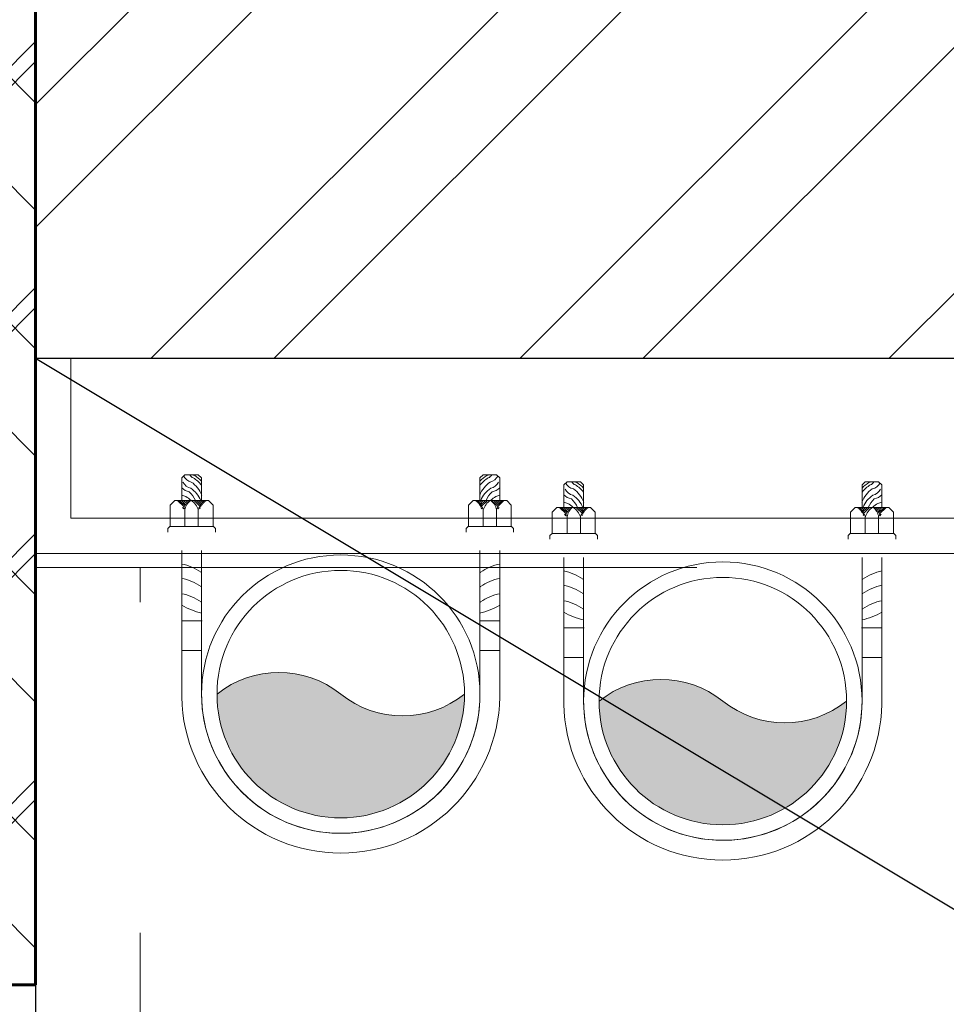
# Model space of a CAD drawing. Header units: inches. Extents: x 113025 to 158499, y 12149 to 30915.
# Tile 139 of 167: x 125439 to 125452, y 29475 to 29489. Entities that reach past the tile are written whole.
import ezdxf

# ---------------------------------------------------------------- set-up
doc = ezdxf.new("R2010")
doc.units = ezdxf.units.IN
doc.header["$MEASUREMENT"] = 0
doc.linetypes.add('HIDDEN', pattern=[0.375, 0.25, -0.125])
for name, color, linetype, lineweight in [('0-PIPE SUPPORT', 7, 'Continuous', 0), ('PD_COLUMN', 2, 'Continuous', 60), ('PD_HATCH', 45, 'Continuous', 9), ('PP-Soil Pipe', 1, 'Continuous', 25), ('PP-SPRINKLER PIPE', 1, 'Continuous', 0), ('PP-Waste Pipe', 3, 'Continuous', 25), ('SH - ANGLE SUPPORT', 7, 'Continuous', 30), ('SWP', 1, 'Continuous', 15)]:
    doc.layers.add(name, color=color, linetype=linetype, lineweight=lineweight)
doc.layers.add('PD_025_TEXT', color=61, linetype='Continuous')
doc.layers.add('WWP', color=92, linetype='Continuous')
doc.layers.add('PD_BASE', color=8, linetype='Continuous', transparency=0.5)
doc.styles.add('style1', font='arial.ttf', dxfattribs={"height": 500})

# ---------------------------------------------------------------- blocks, each defined once
blk = doc.blocks.new('columns2')
at = {"layer": 'PD_HATCH'}
h = blk.add_hatch(dxfattribs=at)
h.set_pattern_fill('ANSI37', color=256, scale=20)
h.set_pattern_definition([(45, (0, 0), (-1.767766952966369, 1.767766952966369), []), (135, (0, 0), (-1.767766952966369, -1.767766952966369), [])])
h.paths.add_polyline_path([(386.9999999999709, -250.0000000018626), (386.9999999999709, -268.0000000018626), (368.9999999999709, -268.0000000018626), (368.9999999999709, -250.0000000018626)])
h.paths.add_polyline_path([(18, 0), (18, -15), (0, -15), (0, 0)])
h.paths.add_polyline_path([(17.9999999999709, -828.0000000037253), (17.9999999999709, -813.0000000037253), (-2.91038304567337e-11, -813.0000000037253), (-2.91038304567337e-11, -828.0000000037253)])
h.paths.add_polyline_path([(200.9999999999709, -870.0000000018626), (185.9999999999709, -870.0000000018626), (185.9999999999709, -888.0000000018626), (200.9999999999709, -888.0000000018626)])
h.paths.add_polyline_path([(569.9999999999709, -870.0000000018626), (554.9999999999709, -870.0000000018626), (554.9999999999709, -888.0000000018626), (569.9999999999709, -888.0000000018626)])
h.paths.add_polyline_path([(754.4999999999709, -870.0000000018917), (739.4999999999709, -870.0000000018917), (739.4999999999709, -888.0000000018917), (754.4999999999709, -888.0000000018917)])
h.paths.add_polyline_path([(934.4999999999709, -870.0000000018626), (919.4999999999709, -870.0000000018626), (919.4999999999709, -888.0000000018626), (934.4999999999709, -888.0000000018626)])
h.paths.add_polyline_path([(385.4999999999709, -870.0000000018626), (370.4999999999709, -870.0000000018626), (370.4999999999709, -888.0000000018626), (385.4999999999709, -888.0000000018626)])
h.paths.add_polyline_path([(200.9999999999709, 41.99999999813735), (185.9999999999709, 41.99999999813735), (185.9999999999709, 59.99999999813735), (200.9999999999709, 59.99999999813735)])
h.paths.add_polyline_path([(386.9999999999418, -578.0000000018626), (386.9999999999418, -560.0000000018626), (368.9999999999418, -560.0000000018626), (368.9999999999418, -578.0000000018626)])
h.paths.add_polyline_path([(1115.999999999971, -731.5000000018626), (1115.999999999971, -716.5000000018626), (1097.999999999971, -716.5000000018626), (1097.999999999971, -731.5000000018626)])
h.paths.add_polyline_path([(1116, -111.5000000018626), (1116, -96.50000000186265), (1098, -96.50000000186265), (1098, -111.5000000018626)])
h.paths.add_polyline_path([(1116, -561.5000000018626), (1116, -576.5000000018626), (1098, -576.5000000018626), (1098, -561.5000000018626)])
h.paths.add_polyline_path([(1116, -251.5000000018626), (1116, -266.5000000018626), (1098, -266.5000000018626), (1098, -251.5000000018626)])
h.paths.add_polyline_path([(-2.91038304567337e-11, -731.5000000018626), (-2.91038304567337e-11, -716.5000000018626), (17.9999999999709, -716.5000000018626), (17.9999999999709, -731.5000000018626)])
h.paths.add_polyline_path([(0, -111.5000000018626), (0, -96.50000000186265), (18, -96.50000000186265), (18, -111.5000000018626)])
h.paths.add_polyline_path([(0, -406.5000000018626), (0, -421.5000000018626), (18, -421.5000000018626), (18, -406.5000000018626)])
h.paths.add_polyline_path([(0, -561.5000000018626), (0, -576.5000000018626), (18, -576.5000000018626), (18, -561.5000000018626)])
h.paths.add_polyline_path([(0, -251.5000000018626), (0, -266.5000000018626), (18, -266.5000000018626), (18, -251.5000000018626)])
h.paths.add_polyline_path([(993, -111.5000000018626), (993, -99.50000000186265), (984, -99.50000000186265), (984, -111.5000000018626)])
h.paths.add_polyline_path([(993, -189.5000000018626), (993, -201.5000000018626), (984, -201.5000000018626), (984, -189.5000000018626)])
h.paths.add_polyline_path([(903, -111.5000000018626), (903, -99.50000000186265), (912, -99.50000000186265), (912, -111.5000000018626)])
h.paths.add_polyline_path([(903, -189.5000000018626), (903, -201.5000000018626), (912, -201.5000000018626), (912, -189.5000000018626)])
h.paths.add_polyline_path([(74.9999999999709, -870.0000000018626), (59.9999999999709, -870.0000000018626), (59.9999999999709, -888.0000000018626), (74.9999999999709, -888.0000000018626)])
h.paths.add_polyline_path([(1115.999999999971, -870.0000000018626), (1100.999999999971, -870.0000000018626), (1100.999999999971, -888.0000000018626), (1115.999999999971, -888.0000000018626)])
h.paths.add_polyline_path([(75, 41.99999999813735), (60, 41.99999999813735), (60, 59.99999999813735), (75, 59.99999999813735)])
h.paths.add_polyline_path([(569.9999999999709, 41.99999999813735), (554.9999999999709, 41.99999999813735), (554.9999999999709, 59.99999999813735), (569.9999999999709, 59.99999999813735)])
h.paths.add_polyline_path([(754.5, 41.99999999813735), (739.5, 41.99999999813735), (739.5, 59.99999999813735), (754.5, 59.99999999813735)])
h.paths.add_polyline_path([(934.5, 41.99999999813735), (919.5, 41.99999999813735), (919.5, 59.99999999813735), (934.5, 59.99999999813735)])
h.paths.add_polyline_path([(385.4999999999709, 41.99999999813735), (370.4999999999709, 41.99999999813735), (370.4999999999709, 59.99999999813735), (385.4999999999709, 59.99999999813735)])
h.paths.add_polyline_path([(1116, 41.99999999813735), (1101, 41.99999999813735), (1101, 59.99999999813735), (1116, 59.99999999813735)])
h.paths.add_polyline_path([(737.9999999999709, -250.0000000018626), (737.9999999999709, -268.0000000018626), (755.9999999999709, -268.0000000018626), (755.9999999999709, -250.0000000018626)])
h.paths.add_polyline_path([(755.9999999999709, -578.0007012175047), (755.9999999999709, -560.0007012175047), (737.9999999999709, -560.0007012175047), (737.9999999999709, -578.0007012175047)])
at = {"layer": 'PD_COLUMN'}
blk.add_lwpolyline([(754.5, 41.99999999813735), (739.5, 41.99999999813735), (739.5, 59.99999999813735), (754.5, 59.99999999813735)], close=True, dxfattribs=at)
at = {"layer": 'PD_HATCH', "linetype": 'HIDDEN', "ltscale": 38}
for p, q in [((754.5, 47.99999999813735), (919.5, 47.99999999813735)), ((755.9999999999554, -95.00000000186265), (755.9999999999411, 47.99999999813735))]:
    blk.add_line(p, q, dxfattribs=at)
blk = doc.blocks.new('FIRST FLOOR AR PLAN')
at = {"layer": 'PD_BASE'}
h = blk.add_hatch(dxfattribs=at)
h.set_pattern_fill('ANSI32', color=256, scale=10)
h.set_pattern_definition([(45, (123173.8410410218, 20768.24897553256), (-2.651650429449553, 2.651650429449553), []), (45, (123175.6088079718, 20768.24897553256), (-2.651650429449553, 2.651650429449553), [])])
h.paths.add_polyline_path([(123176.9915017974, 20810.99848516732), (123167.9915017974, 20810.99848516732), (123167.9915017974, 20729.49848516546), (123176.9915017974, 20729.49848516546)])
h.paths.add_polyline_path([(123538.4915017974, 20663.49848516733), (123368.9915017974, 20663.49848516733), (123368.9915017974, 20654.49848516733), (123538.4915017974, 20654.49848516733)])
h.paths.add_polyline_path([(123722.9915017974, 20663.49848516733), (123553.4915017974, 20663.49848516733), (123553.4915017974, 20654.49848516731), (123722.9915017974, 20654.49848516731)])
h.paths.add_polyline_path([(123176.9915017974, 21527.49848516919), (123167.9915017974, 21527.49848516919), (123167.9915017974, 21445.99848516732), (123176.9915017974, 21445.99848516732)])
h.paths.add_polyline_path([(123176.9915017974, 21430.99848516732), (123167.9915017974, 21430.99848516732), (123167.9915017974, 21290.99848516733), (123176.9915017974, 21290.99848516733)])
h.paths.add_polyline_path([(123176.9915017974, 21275.99848516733), (123167.9915017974, 21275.99848516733), (123167.9915017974, 21135.99848516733), (123176.9915017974, 21135.99848516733)])
h.paths.add_polyline_path([(123176.9915017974, 21120.99848516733), (123167.9915017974, 21120.99848516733), (123167.9915017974, 20980.99848516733), (123176.9915017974, 20980.99848516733)])
h.paths.add_polyline_path([(123176.9915017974, 20965.99848516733), (123167.9915017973, 20965.99848516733), (123167.9915017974, 20825.99848516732), (123176.9915017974, 20825.99848516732)])
h.paths.add_polyline_path([(124268.9915017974, 21602.49848516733), (124102.4915017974, 21602.49848516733), (124102.4915017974, 21593.49848516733), (124268.9915017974, 21593.49848516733)])
h.paths.add_polyline_path([(124087.4915017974, 21602.49848516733), (123922.4915017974, 21602.49848516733), (123922.4915017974, 21593.49848516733), (124087.4915017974, 21593.49848516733)])
h.paths.add_polyline_path([(123907.4915017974, 21602.49848516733), (123737.9915017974, 21602.49848516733), (123737.9915017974, 21593.49848516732), (123907.4915017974, 21593.49848516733)])
h.paths.add_polyline_path([(123722.9915017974, 21602.49848516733), (123553.4915017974, 21602.49848516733), (123553.4915017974, 21593.49848516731), (123722.9915017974, 21593.49848516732)])
h.paths.add_polyline_path([(123353.9915017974, 21602.49848516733), (123242.9915017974, 21602.49848516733), (123242.9915017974, 21593.4984851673), (123353.9915017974, 21593.49848516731)])
h.paths.add_polyline_path([(123227.9915017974, 21602.49848516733), (123167.9915017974, 21602.49848516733), (123167.9915017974, 21542.49848516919), (123176.9915017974, 21542.49848516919), (123176.9915017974, 21593.4984851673), (123227.9915017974, 21593.4984851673)])
h.paths.add_polyline_path([(123176.9915017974, 20714.49848516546), (123167.9915017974, 20714.49848516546), (123167.9915017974, 20654.49848516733), (123227.9915017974, 20654.49848516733), (123227.9915017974, 20663.49848516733), (123176.9915017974, 20663.49848516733)])
h.paths.add_polyline_path([(123353.9915017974, 20663.49848516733), (123242.9915017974, 20663.49848516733), (123242.9915017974, 20654.49848516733), (123353.9915017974, 20654.49848516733)])
h.paths.add_polyline_path([(123762.7415017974, 20663.49848516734), (123737.9915017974, 20663.49848516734), (123737.9915017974, 20654.49848516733), (123762.7415017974, 20654.49848516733)])
h.paths.add_polyline_path([(123907.4915017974, 20663.49848516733), (123882.7415017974, 20663.49848516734), (123882.7415017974, 20654.49848516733), (123907.4915017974, 20654.49848516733)])
h.paths.add_polyline_path([(123944.9915017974, 20663.49848516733), (123922.4915017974, 20663.49848516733), (123922.4915017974, 20654.49848516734), (123944.9915017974, 20654.49848516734)])
h.paths.add_polyline_path([(124087.4915017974, 20663.49848516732), (124064.9915017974, 20663.49848516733), (124064.9915017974, 20654.49848516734), (124087.4915017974, 20654.49848516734)])
h.paths.add_polyline_path([(124124.9915017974, 20663.49848516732), (124102.4915017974, 20663.49848516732), (124102.4915017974, 20654.49848516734), (124124.9915017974, 20654.49848516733)])
h.paths.add_polyline_path([(124268.9915017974, 20663.49848516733), (124244.9915017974, 20663.49848516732), (124244.9915017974, 20654.49848516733), (124268.9915017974, 20654.49848516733)])
h.paths.add_polyline_path([(124283.9915017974, 20672.49848516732), (124274.9915017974, 20672.49848516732)])
h.paths.add_polyline_path([(124283.9915017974, 20810.99848516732), (124274.9915017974, 20810.99848516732), (124274.9915017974, 20672.49848516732), (124283.9915017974, 20672.49848516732)])
h.paths.add_polyline_path([(124283.9915017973, 20965.99848516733), (124274.9915017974, 20965.99848516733), (124274.9915017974, 20825.99848516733), (124283.9915017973, 20825.99848516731)])
h.paths.add_polyline_path([(124283.9915017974, 21275.99848516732), (124274.9915017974, 21275.99848516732), (124274.9915017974, 20980.99848516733), (124283.9915017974, 20980.99848516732)])
h.paths.add_polyline_path([(124283.9915017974, 21584.49848516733), (124274.9915017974, 21584.49848516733), (124274.9915017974, 21445.99848516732), (124283.9915017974, 21445.99848516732)])
h.paths.add_polyline_path([(124265.9915017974, 21442.99848516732), (124160.9915017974, 21442.99848516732), (124160.9915017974, 21433.99848516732), (124265.9915017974, 21433.99848516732)])
h.paths.add_polyline_path([(124160.9915017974, 21430.99848516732), (124151.9915017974, 21430.99848516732), (124151.9915017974, 21352.99848516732), (124160.9915017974, 21352.99848516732)])
h.paths.add_polyline_path([(124151.9915017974, 21442.99848516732), (124079.9915017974, 21442.99848516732), (124079.9915017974, 21433.99848516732), (124151.9915017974, 21433.99848516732)])
h.paths.add_polyline_path([(124079.9915017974, 21430.99848516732), (124070.9915017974, 21430.99848516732), (124070.9915017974, 21352.99848516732), (124079.9915017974, 21352.99848516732)])
h.paths.add_polyline_path([(124070.9915017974, 21442.99848516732), (123989.9915017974, 21442.99848516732), (123989.9915017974, 21340.99848516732), (124016.9915017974, 21340.99848516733), (124016.9915017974, 21349.99848516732), (123998.9915017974, 21349.99848516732), (123998.9915017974, 21433.99848516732), (124070.9915017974, 21433.99848516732)])
h.paths.add_polyline_path([(124070.9915017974, 21349.99848516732), (124052.9915017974, 21349.99848516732), (124052.9915017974, 21340.99848516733), (124070.9915017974, 21340.99848516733)], flags=17)
h.paths.add_polyline_path([(124097.9915017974, 21349.99848516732), (124079.9915017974, 21349.99848516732), (124079.9915017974, 21340.99848516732), (124097.9915017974, 21340.99848516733)])
h.paths.add_polyline_path([(124151.9915017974, 21349.99848516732), (124133.9915017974, 21349.99848516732), (124133.9915017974, 21340.99848516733), (124151.9915017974, 21340.99848516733)])
h.paths.add_polyline_path([(124160.9915017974, 21340.99848516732), (124151.9915017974, 21340.99848516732), (124151.9915017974, 21277.99848516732), (124160.9915017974, 21277.99848516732)])
h.paths.add_polyline_path([(124283.9915017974, 21291.99848516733), (124274.9915017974, 21291.99848516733), (124274.9915017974, 21290.99848516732), (124283.9915017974, 21290.99848516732)])
h.paths.add_polyline_path([(124283.9915017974, 21430.99848516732), (124274.9915017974, 21430.99848516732), (124274.9915017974, 21411.99848516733), (124283.9915017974, 21411.99848516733)])
h.paths.add_polyline_path([(123405.7415017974, 21593.49848516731), (123405.7415017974, 21602.49848516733), (123368.9915017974, 21602.49848516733), (123368.9915017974, 21593.49848516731)])
h.paths.add_polyline_path([(123501.7415017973, 21602.49848516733), (123501.7415017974, 21593.49848516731), (123538.4915017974, 21593.49848516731), (123538.4915017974, 21602.49848516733)])
h = blk.add_hatch(dxfattribs=at)
h.set_pattern_fill('ANSI37', color=256, scale=20)
h.set_pattern_definition([(45, (268611.2745016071, 47371.98950911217), (-1.767766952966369, 1.767766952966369), []), (135, (268611.2745016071, 47371.98950911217), (-1.767766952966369, -1.767766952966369), [])])
h.paths.add_polyline_path([(123922.4915017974, 21602.49848516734), (123907.4915017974, 21602.49848516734), (123907.4915017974, 21584.49848516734), (123922.4915017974, 21584.49848516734)])
h = blk.add_hatch(dxfattribs=at)
h.set_pattern_fill('ANSI32', color=256, scale=10)
h.set_pattern_definition([(45, (150297.4604135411, 39481.88530316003), (-2.651650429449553, 2.651650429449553), []), (45, (150299.2281804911, 39481.88530316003), (-2.651650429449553, 2.651650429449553), [])])
h.paths.add_polyline_path([(123758.9915017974, 21593.49848516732), (123752.9915017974, 21593.49848516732), (123752.9915017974, 21557.49848516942), (123758.9915017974, 21557.49848516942)])
h.paths.add_polyline_path([(123758.9915017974, 21557.49848516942), (123752.9915017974, 21557.49848516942), (123752.9915017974, 21521.49848516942), (123758.9915017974, 21521.49848516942)])
h.paths.add_polyline_path([(123752.9915017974, 21521.49848516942), (123752.9915017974, 21485.49848516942), (123758.9915017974, 21485.49848516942), (123758.9915017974, 21521.49848516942)])
h.paths.add_polyline_path([(123758.9915017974, 21485.49848516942), (123752.9915017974, 21485.49848516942), (123752.9915017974, 21449.49848516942), (123758.9915017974, 21449.49848516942)])
h.paths.add_polyline_path([(123758.9915017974, 21449.49848516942), (123752.9915017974, 21449.49848516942), (123752.9915017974, 21413.49848516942), (123758.9915017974, 21413.49848516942)])
h.paths.add_polyline_path([(123758.9915017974, 21413.49848516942), (123752.9915017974, 21413.49848516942), (123752.9915017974, 21377.49848516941), (123758.9915017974, 21377.49848516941)])
h.paths.add_polyline_path([(124037.9915017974, 21593.49848516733), (124028.9915017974, 21593.49848516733), (124028.9915017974, 21503.99848516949), (124024.4915017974, 21503.99848516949), (124024.4915017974, 21499.49848516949), (124028.9915017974, 21499.49848516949), (124028.9915017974, 21489.49848516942), (124037.9915017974, 21489.49848516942)])
h.paths.add_polyline_path([(123956.9915017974, 21593.49848516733), (123952.4915017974, 21593.49848516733), (123952.4915017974, 21503.99848516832), (123947.9915017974, 21503.99848516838), (123947.9915017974, 21499.49848516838), (123982.4915017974, 21499.49848516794), (123982.4915017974, 21503.99848516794), (123956.9915017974, 21503.99848516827)])
h.paths.add_polyline_path([(123952.4915017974, 21575.49848516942), (123949.4915017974, 21575.49848516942), (123949.4915017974, 21570.99848516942), (123952.4915017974, 21570.99848516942)], flags=17)
h.paths.add_polyline_path([(123925.4915017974, 21575.49848516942), (123922.4915017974, 21575.49848516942), (123922.4915017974, 21584.49848516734), (123917.9915017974, 21584.49848516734), (123917.9915017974, 21575.49848516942), (123907.4915017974, 21575.49848516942), (123907.4915017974, 21570.99848516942), (123925.4915017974, 21570.99848516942)])
h.paths.add_polyline_path([(123871.4915017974, 21593.49848516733), (123866.9915017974, 21593.49848516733), (123866.9915017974, 21577.49848516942), (123866.9915017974, 21570.99848516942), (123871.4915017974, 21570.99848516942), (123871.4915017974, 21575.49848516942)])
h.paths.add_polyline_path([(124162.4915017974, 21593.49848516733), (124157.9915017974, 21593.49848516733), (124157.9915017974, 21575.49848516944), (124162.4915017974, 21575.49848516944)])
at = {"layer": 'PD_BASE', "ltscale": 12}
blk.add_line((123952.4915017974, 21575.49848516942), (123922.4915017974, 21593.49848516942), dxfattribs=at)
at = {"layer": 'PD_BASE', "lineweight": 30}
for p, q in [((124087.4915017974, 21593.49848516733), (123922.4915017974, 21593.49848516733)), ((123922.4915017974, 21584.49848516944), (123922.4915017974, 21575.49848516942))]:
    blk.add_line(p, q, dxfattribs=at)
at = {"layer": 'PD_BASE'}
blk.add_lwpolyline([(123922.4915017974, 21584.49848516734), (123907.4915017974, 21584.49848516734), (123907.4915017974, 21602.49848516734), (123922.4915017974, 21602.49848516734)], close=True, dxfattribs=at)
at = {"layer": 'PD_COLUMN'}
blk.add_blockref('columns2', (123167.9915017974, 21542.49848516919), dxfattribs=at)
at = {"layer": 'PD_BASE', "insert": (123911.9727285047, 21343.20025147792), "char_height": 8, "width": 128.4952190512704, "attachment_point": 1, "rotation": 90, "style": 'style1'}
blk.add_mtext('\\pi39.404;7\'4" WIDE\\P\\pi38.269;PASSAGE', dxfattribs=at)
blk = doc.blocks.new('*X420')
at = {"color": 251, "lineweight": 5}
for p, q in [((113.7279130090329, 341.4162965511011), (114.3176786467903, 342.0060621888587)), ((113.8423566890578, 341.3539635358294), (114.318169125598, 341.8297759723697)), ((113.6040440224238, 341.4692042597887), (113.7240518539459, 341.5892120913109)), ((113.9481308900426, 341.2829610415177), (114.3186596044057, 341.6534897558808)), ((114.0456951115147, 341.2037485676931), (114.3191500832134, 341.4772035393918)), ((114.1352787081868, 341.1165554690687), (114.3196405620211, 341.3009173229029)), ((114.2169109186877, 341.0214109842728), (114.3201310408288, 341.1246311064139)), ((114.2904245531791, 340.9181479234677), (114.3206215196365, 340.948344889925))]:
    blk.add_line(p, q, dxfattribs=at)
blk = doc.blocks.new('SWP P-PP')
at = {"layer": 'PP-Soil Pipe', "lineweight": 5}
h = blk.add_hatch(color=256, dxfattribs=at)
edge = h.paths.add_edge_path()
edge.add_ellipse((-22.87960062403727, 31.74258206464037), major_axis=(-27.66840433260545, 27.66815936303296), ratio=1, start_angle=96.33861705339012, end_angle=173.6613829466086, ccw=False)
edge.add_ellipse((1.564979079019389, 1.188856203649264), major_axis=(34.56951182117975, 34.56981789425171), ratio=0.9999999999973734, start_angle=-45.000000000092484, end_angle=134.9999999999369, ccw=False)
edge.add_ellipse((26.00955878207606, -29.36486965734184), major_axis=(27.66815936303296, 27.66840433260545), ratio=1, start_angle=6.338617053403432, end_angle=83.6613829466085)
for radius in [55.00000000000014, 48.88888888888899]:
    blk.add_circle((1.564979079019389, 1.188856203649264), radius, dxfattribs=at)
for centre, start, end in [((26.00955878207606, -29.36486965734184), 51.33887069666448, 128.6616365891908), ((-22.87960062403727, 31.74258206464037), 231.3388706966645, 308.6616365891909)]:
    blk.add_arc(centre, 39.12885943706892, start, end, dxfattribs=at)
at = {"layer": 'SH - ANGLE SUPPORT', "lineweight": 5}
for p, q in [((-61.25851987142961, 2.314968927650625), (-61.25851986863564, -55.54048811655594)), ((-53.43502092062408, 0.462244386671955), (-53.43502092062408, -55.54048811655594)), ((56.56497907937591, 0.462244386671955), (56.56497907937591, -55.54048811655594)), ((64.3884780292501, 2.314968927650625), (64.3884780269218, -55.54048811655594)), ((-61.25851986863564, -15.98816442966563), (-53.43502092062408, -15.98816442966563)), ((-61.25851987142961, -15.98816442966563), (-53.43502092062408, -15.98816442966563)), ((64.3884780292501, -15.98816442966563), (56.56497907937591, -15.98816442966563)), ((-53.19986994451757, -27.75103043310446), (-61.02336889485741, -27.75103043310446)), ((-53.19986994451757, -27.75103043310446), (-61.02336889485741, -27.75103043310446)), ((56.32982810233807, -27.75103043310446), (64.15332705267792, -27.75103043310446)), ((-66.72677007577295, -62.75131269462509), (-66.72677007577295, -64.22899475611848)), ((-66.72677007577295, -64.22899475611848), (-65.92763498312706, -65.02812985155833)), ((-48.76590580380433, -65.02812985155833), (-65.92763498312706, -65.02812985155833)), ((-65.81604321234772, -65.14749968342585), (-65.81604321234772, -73.52145842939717)), ((-59.98194014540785, -65.02812985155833), (-59.98194014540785, -71.63386296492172)), ((-54.71939192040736, -71.6480377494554), (-54.71939192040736, -65.02812985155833)), ((-47.96677071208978, -64.22899475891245), (-48.88527563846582, -65.14749968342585)), ((-48.88527563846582, -65.14749968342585), (-48.88527563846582, -73.52145842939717)), ((-47.96677071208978, -62.75131269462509), (-47.96677071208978, -64.22899475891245)), ((51.10234789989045, -62.75131269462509), (51.10234789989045, -64.22899475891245)), ((51.10234789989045, -64.22899475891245), (52.02085282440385, -65.14749968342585)), ((51.90148299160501, -65.02812985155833), (69.06321216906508, -65.02812985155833)), ((52.02085282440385, -65.14749968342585), (52.02085282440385, -73.52145842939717)), ((57.85496910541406, -71.6480377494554), (57.85496910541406, -65.02812985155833)), ((63.11751733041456, -65.02812985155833), (63.11751733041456, -71.63386296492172)), ((68.95162040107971, -65.14749968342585), (68.95162040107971, -73.52145842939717)), ((69.86234726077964, -64.22899475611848), (69.06321216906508, -65.02812985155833)), ((69.86234726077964, -62.75131269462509), (69.86234726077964, -64.22899475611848)), ((-65.81604321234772, -73.52145842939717), (-63.99458948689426, -75.34291215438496)), ((-48.88527563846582, -73.52145842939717), (-50.70672936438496, -75.34291215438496)), ((52.02085282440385, -73.52145842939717), (53.84230654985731, -75.34291215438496)), ((68.95162040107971, -73.52145842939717), (67.13016667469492, -75.34291215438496)), ((-50.70672936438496, -75.34291215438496), (-63.99458948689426, -75.34291215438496)), ((-61.26240889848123, -84.23381411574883), (-61.26240889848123, -75.34291215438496)), ((-53.43890995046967, -84.2329390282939), (-53.43890995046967, -75.34291215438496)), ((53.84230654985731, -75.34291215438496), (67.13016667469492, -75.34291215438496)), ((56.5744871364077, -84.2329390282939), (56.5744871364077, -75.34291215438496)), ((64.39798608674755, -84.23381411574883), (64.39798608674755, -75.34291215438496)), ((-61.26328398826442, -84.2329390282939), (-59.97673874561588, -85.51948427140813)), ((-54.72545519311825, -85.51948427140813), (-59.97673874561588, -85.51948427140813)), ((-53.43890995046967, -84.2329390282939), (-54.72545519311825, -85.51948427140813)), ((56.5744871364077, -84.2329390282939), (57.86103238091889, -85.51948427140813)), ((57.86103238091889, -85.51948427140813), (63.11231593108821, -85.51948427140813)), ((64.39886117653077, -84.2329390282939), (63.11231593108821, -85.51948427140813))]:
    blk.add_line(p, q, dxfattribs=at)
at = {"layer": 'SH - ANGLE SUPPORT', "lineweight": 5, "ltscale": 30}
for centre, radius, start, end in [((1.564979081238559, 1.178579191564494), 62.83377596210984, 1.036287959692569, 178.9637120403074), ((1.564979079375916, 1.179879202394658), 55.00897699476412, 359.1086964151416, 181.0351236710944)]:
    blk.add_arc(centre, radius, start, end, dxfattribs=at)
at = {"layer": 'SH - ANGLE SUPPORT', "lineweight": 5, "extrusion": (0, 0, -0.9999999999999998)}
for centre, major_axis, ratio, start_param, end_param in [((-48.06125169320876, -56.20658481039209), (18.29485241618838, -18.29485241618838), 0.999999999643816, 3.391710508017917, 3.722963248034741), ((-48.0612516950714, -56.20658481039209), (18.29485241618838, -18.29485241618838), 0.999999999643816, 3.391710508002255, 3.722963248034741), ((63.97924720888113, -69.86974857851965), (4.489777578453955, -4.489777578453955), 0.9999999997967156, 1.317026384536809, 2.080566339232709), ((66.8522967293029, -73.489501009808), (7.828391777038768, 7.828391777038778), 0.9999999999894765, 2.954778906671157, 3.56259779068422), ((69.28846732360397, -66.25728345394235), (8.824913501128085, -8.824913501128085), 0.9999999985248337, 1.329768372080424, 1.540798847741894), ((61.7054885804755, -82.72461787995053), (4.170697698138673, 4.170697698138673), 0.9999999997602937, 5.688778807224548, 5.971833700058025)]:
    blk.add_ellipse(centre, major_axis=major_axis, ratio=ratio, start_param=start_param, end_param=end_param, dxfattribs=at)
at = {"layer": 'SH - ANGLE SUPPORT', "lineweight": 5}
for centre, major_axis, ratio, start_param, end_param in [((51.19120985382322, -56.20658481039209), (-18.29485241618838, -18.29485241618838), 0.999999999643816, 3.391710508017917, 3.722963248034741), ((43.16578375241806, -54.1756650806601), (-16.48738713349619, -16.48738713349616), 0.9999995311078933, 3.304858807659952, 3.314800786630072), ((67.83608574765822, -19.77435612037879), (-13.44648858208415, -13.44648858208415), 0.9999999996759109, 0.1632660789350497, 0.6092701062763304), ((43.16578375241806, -60.24225623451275), (-16.48739554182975, 16.48739554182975), 0.9999995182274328, 4.875654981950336, 4.885596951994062), ((67.83608574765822, -25.84094727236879), (-13.44648858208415, -13.44648858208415), 0.9999999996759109, 0.1632660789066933, 0.6092701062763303), ((43.16578375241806, -65.90440034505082), (-16.48739554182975, 16.48739554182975), 0.9999995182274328, 4.875654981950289, 4.885596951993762), ((67.83608574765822, -31.50309138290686), (-13.44648858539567, 13.44648858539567), 0.9999999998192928, 1.734062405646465, 2.180066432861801), ((-66.08145699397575, -69.86974857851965), (-4.489777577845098, -4.489777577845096), 0.9999999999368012, 1.321980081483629, 2.080566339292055), ((-54.57314321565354, -70.90691455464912), (-3.848429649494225, -3.848429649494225), 0.9999999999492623, 5.625068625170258, 6.450630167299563), ((-60.84367002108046, -69.86974857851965), (-4.489777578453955, -4.489777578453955), 0.9999999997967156, 1.317026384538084, 2.08056633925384), ((-48.62399258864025, -69.86974857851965), (-4.489777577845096, 4.489777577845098), 0.9999999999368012, 1.061026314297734, 1.819612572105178), ((-58.56991139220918, -82.72461787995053), (-4.170697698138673, 4.170697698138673), 0.9999999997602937, 5.688778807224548, 5.971833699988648), ((-66.15289013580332, -66.25728345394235), (-8.824913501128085, -8.824913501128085), 0.9999999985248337, 1.329768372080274, 1.540798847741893), ((-63.92756585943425, -72.21547304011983), (-6.108349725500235, 6.108349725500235), 0.999999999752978, 3.071035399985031, 3.556541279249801), ((-63.8824451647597, -71.11359968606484), (-7.760183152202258, 7.760183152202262), 0.9999999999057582, 2.957247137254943, 3.531377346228), ((-63.71671954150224, -73.489501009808), (-7.828391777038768, 7.828391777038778), 0.9999999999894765, 2.954778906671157, 3.562597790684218), ((-57.14536374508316, -84.53026136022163), (-4.170697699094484, 4.170697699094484), 0.9999999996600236, 5.688778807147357, 6.27040249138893), ((-56.61400545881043, -84.68917930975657), (-3.286230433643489, 3.286230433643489), 0.9999999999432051, 5.728383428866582, 6.607487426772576), ((-63.16302500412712, -73.57488827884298), (-8.824913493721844, -8.824913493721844), 0.9999999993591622, 1.329768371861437, 1.6787170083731), ((-56.41572401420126, -87.17396204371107), (-3.295890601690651, -3.295890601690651), 0.9999999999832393, 4.157022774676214, 5.034816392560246), ((-55.87023923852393, -86.54325678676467), (-1.72358632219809, 1.72358632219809), 0.9999999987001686, 5.845023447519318, 6.635131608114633), ((-55.01022882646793, -90.99256553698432), (-4.170697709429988, -4.170697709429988), 0.9999999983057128, 4.117982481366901, 4.309006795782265), ((-62.59320757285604, -74.52523111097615), (-8.82491349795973, -8.82491349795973), 0.9999999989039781, 1.329768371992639, 1.608853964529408)]:
    blk.add_ellipse(centre, major_axis=major_axis, ratio=ratio, start_param=start_param, end_param=end_param, dxfattribs=at)
at = {"layer": 'SH - ANGLE SUPPORT', "lineweight": 5, "extrusion": (0, 0, -1)}
for centre, major_axis, ratio, start_param, end_param in [((-64.7061275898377, -19.77435612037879), (13.44648858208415, -13.44648858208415), 0.9999999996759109, 0.1632660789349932, 0.6092701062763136), ((-64.7061275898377, -19.77435612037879), (13.44648858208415, -13.44648858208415), 0.9999999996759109, 0.1632660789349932, 0.6092701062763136), ((-40.03582559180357, -54.1756650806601), (16.48738713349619, -16.48738713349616), 0.9999995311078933, 3.304858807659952, 3.314800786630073), ((-40.03582559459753, -54.1756650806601), (16.48738713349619, -16.48738713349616), 0.9999995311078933, 3.304858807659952, 3.314800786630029), ((-64.7061275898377, -25.84094727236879), (13.44648858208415, -13.44648858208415), 0.9999999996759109, 0.1632660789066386, 0.6092701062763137), ((-64.7061275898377, -25.84094727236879), (13.44648858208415, -13.44648858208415), 0.9999999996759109, 0.1632660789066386, 0.6092701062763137), ((-64.7061275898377, -31.50309138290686), (13.44648858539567, 13.44648858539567), 0.9999999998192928, 1.734062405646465, 2.180066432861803), ((-64.7061275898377, -31.50309138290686), (13.44648858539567, 13.44648858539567), 0.9999999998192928, 1.734062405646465, 2.180066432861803), ((51.75956977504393, -69.86974857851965), (4.489777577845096, 4.489777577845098), 0.9999999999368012, 1.061026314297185, 1.819612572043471), ((57.7087204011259, -70.90691455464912), (3.848429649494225, -3.848429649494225), 0.9999999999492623, 5.625068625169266, 6.450630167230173), ((69.2170341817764, -69.86974857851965), (4.489777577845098, -4.489777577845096), 0.9999999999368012, 1.321980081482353, 2.080566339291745), ((67.01802235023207, -71.11359968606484), (7.760183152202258, 7.760183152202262), 0.9999999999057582, 2.957247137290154, 3.531377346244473), ((67.06314304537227, -72.21547304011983), (6.108349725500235, 6.108349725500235), 0.999999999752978, 3.071035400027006, 3.556541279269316), ((66.29860219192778, -73.57488827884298), (8.824913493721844, -8.824913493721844), 0.9999999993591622, 1.329768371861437, 1.678717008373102), ((59.74958264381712, -84.68917930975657), (3.286230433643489, 3.286230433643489), 0.9999999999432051, 5.728383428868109, 6.607487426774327), ((60.28094093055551, -84.53026136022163), (4.170697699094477, 4.170697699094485), 0.9999999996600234, 5.688778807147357, 6.270402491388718), ((65.72878475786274, -74.52523111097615), (8.82491349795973, -8.82491349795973), 0.9999999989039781, 1.329768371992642, 1.608853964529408), ((58.1458060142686, -90.99256553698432), (4.170697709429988, -4.170697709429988), 0.9999999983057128, 4.117982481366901, 4.309006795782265), ((59.00581642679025, -86.54325678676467), (1.72358632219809, 1.72358632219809), 0.9999999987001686, 5.845023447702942, 6.635131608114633), ((59.55130120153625, -87.17396204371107), (3.295890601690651, -3.295890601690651), 0.9999999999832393, 4.157022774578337, 5.034816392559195)]:
    blk.add_ellipse(centre, major_axis=major_axis, ratio=ratio, start_param=start_param, end_param=end_param, dxfattribs=at)
at = {"layer": 'SH - ANGLE SUPPORT', "lineweight": 5, "extrusion": (0, 0, -0.9999999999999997)}
for centre, start_param, end_param in [((-40.03582559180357, -60.24225623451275), 4.87565498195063, 4.885596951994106), ((-40.03582559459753, -60.24225623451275), 4.875654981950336, 4.88559695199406), ((-40.03582559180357, -65.90440034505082), 4.875654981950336, 4.88559695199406), ((-40.03582559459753, -65.90440034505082), 4.87565498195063, 4.885596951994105)]:
    blk.add_ellipse(centre, major_axis=(16.48739554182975, 16.48739554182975), ratio=0.9999995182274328, start_param=start_param, end_param=end_param, dxfattribs=at)
at = {"layer": 'SH - ANGLE SUPPORT', "lineweight": 5, "extrusion": (0, 0, -1)}
for p, xscale, yscale, zscale, rotation in [((-1494.465519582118, 445.2324006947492), 4.553634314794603, 4.553634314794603, -4.553634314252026, 270), ((-1501.011837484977, 445.2182259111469), 4.553634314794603, 4.553634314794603, -4.553634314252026, 270), ((1497.876260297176, 445.2182259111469), -4.553634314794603, 4.553634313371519, -4.553634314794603, 89.99999999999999), ((1491.329942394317, 445.2324006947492), -4.553634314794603, 4.553634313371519, -4.553634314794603, 89.99999999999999)]:
    blk.add_blockref('*X420', p, dxfattribs=dict(at, xscale=xscale, yscale=yscale, zscale=zscale, rotation=rotation))
blk = doc.blocks.new('WWP P-PP')
at = {"layer": 'PP-Waste Pipe', "lineweight": 5}
h = blk.add_hatch(color=256, dxfattribs=at)
edge = h.paths.add_edge_path()
edge.add_ellipse((24.44457964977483, 30.55372590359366), major_axis=(27.6684042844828, 27.6681594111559), ratio=1, start_angle=186.3386170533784, end_angle=263.6613829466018)
edge.add_ellipse((-1.382432e-10, 8.73115e-11), major_axis=(-34.56951188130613, 34.5698178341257), ratio=0.9999999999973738, start_angle=225.0000000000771, end_angle=405.0000000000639)
edge.add_ellipse((-24.44457965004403, -30.55372590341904), major_axis=(-27.6681594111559, 27.6684042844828), ratio=1, start_angle=276.33861705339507, end_angle=353.66138294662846, ccw=False)
for radius in [55.00000000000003, 48.8888888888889]:
    blk.add_circle((-1.382432e-10, 8.73115e-11), radius, dxfattribs=at)
for centre, start, end in [((-24.44457965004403, -30.55372590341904), 51.33836351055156, 128.661129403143), ((24.44457964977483, 30.55372590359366), 231.3383635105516, 308.661129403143)]:
    blk.add_arc(centre, 39.12885943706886, start, end, dxfattribs=at)
at = {"layer": 'SH - ANGLE SUPPORT', "lineweight": 5}
for p, q in [((-62.82349895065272, 1.126112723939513), (-62.82349894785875, -56.72934432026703)), ((62.82349895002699, 1.126112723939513), (62.82349894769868, -56.72934432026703)), ((-54.9999999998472, -0.7266118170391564), (-54.9999999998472, -56.72934432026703)), ((55.0000000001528, -0.7266118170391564), (55.0000000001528, -56.72934432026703)), ((-62.82349894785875, -17.17702063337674), (-54.9999999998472, -17.17702063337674)), ((-62.82349895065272, -17.17702063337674), (-54.9999999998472, -17.17702063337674)), ((62.82349895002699, -17.17702063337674), (55.0000000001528, -17.17702063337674)), ((-54.76484902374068, -28.93988663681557), (-62.58834797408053, -28.93988663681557)), ((-54.76484902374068, -28.93988663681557), (-62.58834797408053, -28.93988663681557)), ((54.76484902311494, -28.93988663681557), (62.5883479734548, -28.93988663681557)), ((-68.29174915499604, -63.94016889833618), (-68.29174915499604, -65.4178509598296)), ((-68.29174915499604, -65.4178509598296), (-67.49261406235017, -66.21698605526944)), ((-49.5317497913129, -65.41785096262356), (-50.45025471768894, -66.33635588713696)), ((-49.5317497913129, -63.94016889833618), (-49.5317497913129, -65.41785096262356)), ((49.53736882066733, -63.94016889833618), (49.53736882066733, -65.41785096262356)), ((49.53736882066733, -65.41785096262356), (50.45587374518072, -66.33635588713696)), ((68.29736818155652, -65.4178509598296), (67.49823308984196, -66.21698605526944)), ((68.29736818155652, -63.94016889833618), (68.29736818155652, -65.4178509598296)), ((-50.33088488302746, -66.21698605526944), (-67.49261406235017, -66.21698605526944)), ((-67.38102229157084, -66.33635588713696), (-67.38102229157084, -74.71031463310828)), ((-61.54691922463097, -66.21698605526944), (-61.54691922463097, -72.82271916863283)), ((-56.28437099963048, -72.83689395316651), (-56.28437099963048, -66.21698605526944)), ((-50.45025471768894, -66.33635588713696), (-50.45025471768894, -74.71031463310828)), ((50.33650391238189, -66.21698605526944), (67.49823308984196, -66.21698605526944)), ((50.45587374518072, -66.33635588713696), (50.45587374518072, -74.71031463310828)), ((56.28999002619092, -72.83689395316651), (56.28999002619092, -66.21698605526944)), ((61.55253825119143, -66.21698605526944), (61.55253825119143, -72.82271916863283)), ((67.38664132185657, -66.33635588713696), (67.38664132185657, -74.71031463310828)), ((-67.38102229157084, -74.71031463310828), (-65.55956856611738, -76.53176835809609)), ((-52.27170844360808, -76.53176835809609), (-65.55956856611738, -76.53176835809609)), ((-62.82738797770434, -85.42267031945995), (-62.82738797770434, -76.53176835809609)), ((-55.00388902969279, -85.421795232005), (-55.00388902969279, -76.53176835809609)), ((-50.45025471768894, -74.71031463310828), (-52.27170844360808, -76.53176835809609)), ((50.45587374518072, -74.71031463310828), (52.27732747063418, -76.53176835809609)), ((52.27732747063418, -76.53176835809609), (65.5651875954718, -76.53176835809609)), ((55.00950805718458, -85.421795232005), (55.00950805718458, -76.53176835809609)), ((62.83300700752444, -85.42267031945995), (62.83300700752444, -76.53176835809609)), ((67.38664132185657, -74.71031463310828), (65.5651875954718, -76.53176835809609)), ((-62.82826306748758, -85.421795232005), (-61.54171782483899, -86.70834047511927)), ((-55.00388902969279, -85.421795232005), (-56.29043427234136, -86.70834047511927)), ((55.00950805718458, -85.421795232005), (56.29605330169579, -86.70834047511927)), ((62.83388209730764, -85.421795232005), (61.54733685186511, -86.70834047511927)), ((-56.29043427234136, -86.70834047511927), (-61.54171782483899, -86.70834047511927)), ((56.29605330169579, -86.70834047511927), (61.54733685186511, -86.70834047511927))]:
    blk.add_line(p, q, dxfattribs=at)
at = {"layer": 'SH - ANGLE SUPPORT', "lineweight": 5, "ltscale": 30}
for centre, radius, start, end in [((2.0154403e-09, -0.0102770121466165), 62.83377596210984, 1.036287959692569, 178.9637120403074), ((1.527951e-10, -0.0089770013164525), 55.00897699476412, 359.1086964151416, 181.0351236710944)]:
    blk.add_arc(centre, radius, start, end, dxfattribs=at)
at = {"layer": 'SH - ANGLE SUPPORT', "lineweight": 5, "extrusion": (0, 0, -0.9999999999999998)}
for centre, major_axis, ratio, start_param, end_param in [((-49.62623077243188, -57.39544101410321), (18.29485241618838, -18.29485241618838), 0.999999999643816, 3.391710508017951, 3.722963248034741), ((-49.62623077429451, -57.39544101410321), (18.29485241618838, -18.29485241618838), 0.999999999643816, 3.391710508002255, 3.722963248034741), ((62.41426812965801, -71.05860478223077), (4.489777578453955, -4.489777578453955), 0.9999999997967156, 1.317026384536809, 2.080566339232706), ((67.72348824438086, -67.44613965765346), (8.824913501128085, -8.824913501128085), 0.9999999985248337, 1.329768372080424, 1.540798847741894), ((65.28731765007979, -74.67835721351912), (7.828391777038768, 7.828391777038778), 0.9999999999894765, 2.954778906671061, 3.562597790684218), ((60.14050950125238, -83.91347408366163), (4.170697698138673, 4.170697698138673), 0.9999999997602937, 5.688778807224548, 5.971833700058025)]:
    blk.add_ellipse(centre, major_axis=major_axis, ratio=ratio, start_param=start_param, end_param=end_param, dxfattribs=at)
at = {"layer": 'SH - ANGLE SUPPORT', "lineweight": 5}
for centre, major_axis, ratio, start_param, end_param in [((49.62623077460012, -57.39544101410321), (-18.29485241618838, -18.29485241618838), 0.999999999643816, 3.391710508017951, 3.722963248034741), ((41.60080467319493, -55.36452128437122), (-16.48738713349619, -16.48738713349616), 0.9999995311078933, 3.304858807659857, 3.314800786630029), ((66.27110666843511, -20.96321232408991), (-13.44648858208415, -13.44648858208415), 0.9999999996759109, 0.163266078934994, 0.6092701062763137), ((41.60080467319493, -61.43111243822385), (-16.48739554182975, 16.48739554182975), 0.9999995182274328, 4.875654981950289, 4.885596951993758), ((66.27110666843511, -27.0298034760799), (-13.44648858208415, -13.44648858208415), 0.9999999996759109, 0.1632660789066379, 0.6092701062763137), ((41.60080467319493, -67.09325654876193), (-16.48739554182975, 16.48739554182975), 0.9999995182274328, 4.875654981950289, 4.885596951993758), ((66.27110666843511, -32.69194758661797), (-13.44648858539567, 13.44648858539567), 0.9999999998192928, 1.734062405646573, 2.180066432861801), ((-67.64643607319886, -71.05860478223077), (-4.489777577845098, -4.489777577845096), 0.9999999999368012, 1.321980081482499, 2.080566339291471), ((-56.13812229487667, -72.09577075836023), (-3.848429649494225, -3.848429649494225), 0.9999999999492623, 5.625068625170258, 6.450630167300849), ((-62.40864910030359, -71.05860478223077), (-4.489777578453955, -4.489777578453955), 0.9999999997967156, 1.317026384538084, 2.080566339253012), ((-50.18897166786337, -71.05860478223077), (-4.489777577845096, 4.489777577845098), 0.9999999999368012, 1.061026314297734, 1.819612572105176), ((-67.71786921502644, -67.44613965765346), (-8.824913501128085, -8.824913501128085), 0.9999999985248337, 1.329768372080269, 1.540798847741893), ((-65.49254493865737, -73.40432924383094), (-6.108349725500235, 6.108349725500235), 0.999999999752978, 3.071035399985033, 3.556541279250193), ((-65.44742424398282, -72.30245588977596), (-7.760183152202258, 7.760183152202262), 0.9999999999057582, 2.957247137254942, 3.531377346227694), ((-60.13489047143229, -83.91347408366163), (-4.170697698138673, 4.170697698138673), 0.9999999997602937, 5.688778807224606, 5.971833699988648), ((-58.71034282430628, -85.71911756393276), (-4.170697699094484, 4.170697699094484), 0.9999999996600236, 5.688778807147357, 6.27040249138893), ((-58.17898453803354, -85.87803551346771), (-3.286230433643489, 3.286230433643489), 0.9999999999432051, 5.728383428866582, 6.607487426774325), ((-65.28169862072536, -74.67835721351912), (-7.828391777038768, 7.828391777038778), 0.9999999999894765, 2.954778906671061, 3.562597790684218), ((-57.98070309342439, -88.36281824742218), (-3.295890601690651, -3.295890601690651), 0.9999999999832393, 4.157022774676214, 5.034816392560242), ((-57.43521831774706, -87.73211299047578), (-1.72358632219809, 1.72358632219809), 0.9999999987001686, 5.845023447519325, 6.635131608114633), ((-64.72800408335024, -74.76374448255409), (-8.824913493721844, -8.824913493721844), 0.9999999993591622, 1.329768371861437, 1.678717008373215), ((-64.15818665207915, -75.71408731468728), (-8.82491349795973, -8.82491349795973), 0.9999999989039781, 1.329768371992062, 1.6088539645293), ((-56.57520790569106, -92.18142174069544), (-4.170697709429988, -4.170697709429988), 0.9999999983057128, 4.117982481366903, 4.309006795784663)]:
    blk.add_ellipse(centre, major_axis=major_axis, ratio=ratio, start_param=start_param, end_param=end_param, dxfattribs=at)
at = {"layer": 'SH - ANGLE SUPPORT', "lineweight": 5, "extrusion": (0, 0, -1)}
for centre, major_axis, ratio, start_param, end_param in [((-66.27110666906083, -20.96321232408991), (13.44648858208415, -13.44648858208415), 0.9999999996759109, 0.1632660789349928, 0.6092701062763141), ((-66.27110666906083, -20.96321232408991), (13.44648858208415, -13.44648858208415), 0.9999999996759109, 0.1632660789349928, 0.6092701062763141), ((-41.6008046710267, -55.36452128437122), (16.48738713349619, -16.48738713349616), 0.9999995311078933, 3.304858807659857, 3.314800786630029), ((-41.60080467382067, -55.36452128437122), (16.48738713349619, -16.48738713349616), 0.9999995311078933, 3.304858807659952, 3.314800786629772), ((-66.27110666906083, -27.0298034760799), (13.44648858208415, -13.44648858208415), 0.9999999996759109, 0.1632660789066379, 0.6092701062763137), ((-66.27110666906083, -27.0298034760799), (13.44648858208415, -13.44648858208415), 0.9999999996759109, 0.1632660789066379, 0.6092701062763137), ((-66.27110666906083, -32.69194758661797), (13.44648858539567, 13.44648858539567), 0.9999999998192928, 1.734062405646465, 2.180066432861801), ((-66.27110666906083, -32.69194758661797), (13.44648858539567, 13.44648858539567), 0.9999999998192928, 1.734062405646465, 2.180066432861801), ((50.19459069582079, -71.05860478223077), (4.489777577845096, 4.489777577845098), 0.9999999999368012, 1.061026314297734, 1.819612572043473), ((56.14374132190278, -72.09577075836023), (3.848429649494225, -3.848429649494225), 0.9999999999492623, 5.625068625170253, 6.450630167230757), ((67.65205510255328, -71.05860478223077), (4.489777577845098, -4.489777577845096), 0.9999999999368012, 1.321980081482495, 2.080566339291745), ((65.45304327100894, -72.30245588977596), (7.760183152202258, 7.760183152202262), 0.9999999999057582, 2.957247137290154, 3.531377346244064), ((65.49816396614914, -73.40432924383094), (6.108349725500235, 6.108349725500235), 0.999999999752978, 3.071035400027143, 3.556541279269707), ((58.184603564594, -85.87803551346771), (3.286230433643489, 3.286230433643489), 0.9999999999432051, 5.728383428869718, 6.607487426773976), ((58.71596185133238, -85.71911756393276), (4.170697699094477, 4.170697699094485), 0.9999999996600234, 5.688778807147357, 6.270402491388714), ((64.73362311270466, -74.76374448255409), (8.824913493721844, -8.824913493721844), 0.9999999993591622, 1.329768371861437, 1.678717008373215), ((64.16380567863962, -75.71408731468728), (8.82491349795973, -8.82491349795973), 0.9999999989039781, 1.329768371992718, 1.608853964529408), ((57.44083734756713, -87.73211299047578), (1.72358632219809, 1.72358632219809), 0.9999999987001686, 5.845023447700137, 6.635131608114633), ((57.98632212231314, -88.36281824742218), (3.295890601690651, -3.295890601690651), 0.9999999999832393, 4.157022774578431, 5.034816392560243), ((56.58082693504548, -92.18142174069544), (4.170697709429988, -4.170697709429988), 0.9999999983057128, 4.117982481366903, 4.309006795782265)]:
    blk.add_ellipse(centre, major_axis=major_axis, ratio=ratio, start_param=start_param, end_param=end_param, dxfattribs=at)
at = {"layer": 'SH - ANGLE SUPPORT', "lineweight": 5, "extrusion": (0, 0, -0.9999999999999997)}
for centre in [(-41.6008046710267, -61.43111243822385), (-41.60080467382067, -61.43111243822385), (-41.6008046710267, -67.09325654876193), (-41.60080467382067, -67.09325654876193)]:
    blk.add_ellipse(centre, major_axis=(16.48739554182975, 16.48739554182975), ratio=0.9999995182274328, start_param=4.875654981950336, end_param=4.88559695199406, dxfattribs=at)
at = {"layer": 'SH - ANGLE SUPPORT', "lineweight": 5, "extrusion": (0, 0, -1)}
for p, xscale, yscale, zscale, rotation in [((-1492.900540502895, 444.0435444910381), 4.553634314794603, 4.553634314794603, -4.553634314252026, 270), ((-1499.446858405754, 444.0293697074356), 4.553634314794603, 4.553634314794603, -4.553634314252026, 270), ((1499.441239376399, 444.0293697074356), -4.553634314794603, 4.553634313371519, -4.553634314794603, 89.99999999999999), ((1492.89492147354, 444.0435444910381), -4.553634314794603, 4.553634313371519, -4.553634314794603, 89.99999999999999)]:
    blk.add_blockref('*X420', p, dxfattribs=dict(at, xscale=xscale, yscale=yscale, zscale=zscale, rotation=rotation))

msp = doc.modelspace()

# ---------------------------------------------------------------- block references
at = {"layer": 'PD_025_TEXT'}
msp.add_blockref('FIRST FLOOR AR PLAN', (1516.782644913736, 7890.650291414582), dxfattribs=at)

# ---------------------------------------------------------------- next in the draw order: linework, layer by layer
at = {"layer": '0-PIPE SUPPORT'}
msp.add_lwpolyline([(125469.8842810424, 29481.34680616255), (125469.8842810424, 29484.14877639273), (125469.37678104, 29484.14877639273), (125469.37678104, 29481.85532751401), (125439.7816427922, 29481.85532751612), (125439.7816427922, 29484.14877639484), (125439.2741427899, 29484.14877639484), (125439.2741427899, 29481.34680616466)], close=True, dxfattribs=at)
at = {"layer": 'PP-SPRINKLER PIPE'}
msp.add_circle((124551.2389709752, 29172.99441664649), 1741.724416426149, dxfattribs=at)

# ---------------------------------------------------------------- next in the draw order: block references
at = {"layer": 'SWP', "xscale": -0.03636363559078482, "yscale": 0.03636363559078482, "zscale": 0.03636363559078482, "rotation": 180}
msp.add_blockref('SWP P-PP', (125449.0900205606, 29479.27019628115), dxfattribs=at)
at = {"layer": 'WWP', "xscale": 0.03636363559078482, "yscale": 0.03636363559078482, "zscale": 0.03636363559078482, "rotation": 180}
msp.add_blockref('WWP P-PP', (125443.6576659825, 29479.32715209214), dxfattribs=at)

doc.saveas('drawing.dxf')
